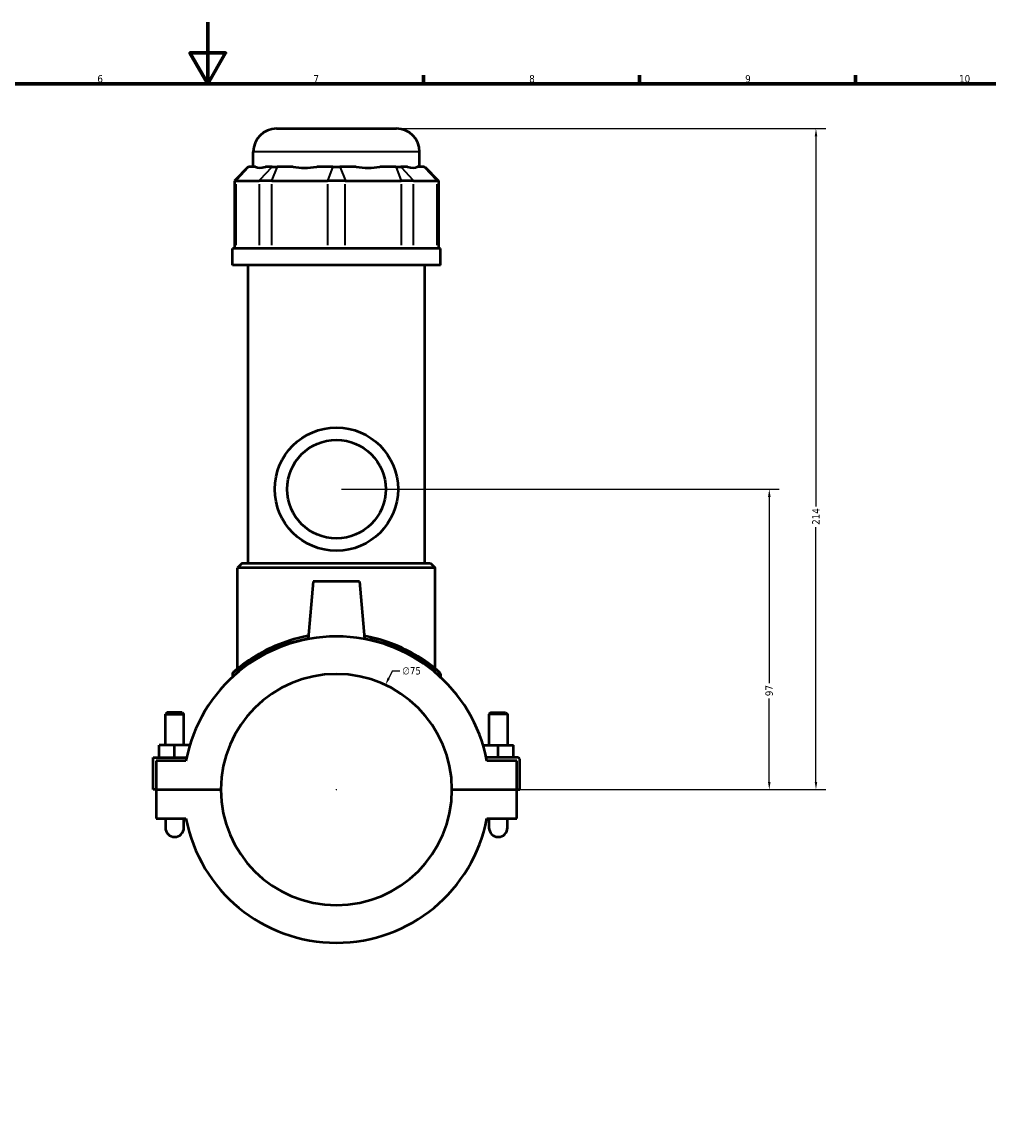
# Model space of a CAD drawing. Header units: millimetres. Extents: x -260 to 981, y -122 to 1142.
# Tile 4 of 6: x 360 to 674, y 236 to 594. Entities that reach past the tile are written whole.
import ezdxf

# ---------------------------------------------------------------- set-up
doc = ezdxf.new("R2010")
doc.units = ezdxf.units.MM
for name, color, linetype, lineweight in [('Border (ANSI)', 7, 'Continuous', 70), ('Dimension (ANSI)', 7, 'Continuous', 25), ('Visible (ANSI)', 7, 'Continuous', 50), ('Visible Narrow (ANSI)', 7, 'Continuous', 35)]:
    doc.layers.add(name, color=color, linetype=linetype, lineweight=lineweight)
doc.styles.add('Note Text (ANSI)', font='tahoma.ttf')
doc.dimstyles.new('Default - mm (ANSI)', dxfattribs={"dimtxt": 2.4, "dimasz": 2.5, "dimexe": 3.175, "dimexo": 1.6002, "dimgap": 0.8, "dimtad": 0, "dimtoh": 1, "dimdec": 0, "dimrnd": 1e-08, "dimzin": 4, "dimdsep": 46, "dimtxsty": 'Note Text (ANSI)', "dimcen": 0.09, "dimdle": 10, "dimclrd": 256, "dimclre": 256, "dimclrt": 5, "dimadec": 1, "dimazin": 1, "dimtfac": 1.27, "dimtofl": 0, "dimtmove": 0, "dimatfit": 3, "dimfxl": 1, "dimtolj": 1, "dimtzin": 4, "dimlwd": -1, "dimlwe": -1, "dimarcsym": 0})

# ---------------------------------------------------------------- blocks, each defined once
blk = doc.blocks.new('Borders Default Border')
at = {"layer": 'Border (ANSI)'}
for p, q in [((490.58, 574), (490.58, 576.8)), ((560.67, 574), (560.67, 576.8)), ((630.75, 574), (630.75, 576.8))]:
    blk.add_line(p, q, dxfattribs=at)
at = {"layer": 'Border (ANSI)', "flags": 128}
for points in [[(420.5, 594), (420.5, 574), (414.73, 584), (426.27, 584), (420.5, 574)], [(20, 20), (20, 574), (821, 574), (821, 20), (20, 20)]]:
    blk.add_lwpolyline(points, dxfattribs=at)
at = {"layer": 'Border (ANSI)', "color": 5, "true_color": 0x0000ff, "char_height": 2.4, "attachment_point": 7, "style": 'Note Text (ANSI)'}
for s, insert in [('6', (384.69, 574.35)), ('7', (454.8, 574.4)), ('8', (524.84, 574.35)), ('9', (594.92, 574.35)), ('10', (664.35, 574.35))]:
    blk.add_mtext(s, dxfattribs=dict(at, insert=insert))
blk = doc.blocks.new('*D6')
at = {"layer": 'Defpoints', "color": 0, "transparency": 16777216}
for p in [(478.2, 378.86), (446.35, 310.97)]:
    blk.add_point(p, dxfattribs=at)
at = {"layer": 'Dimension (ANSI)', "transparency": 16777216}
for p, q in [((480.32, 383.39), (479.26, 381.13)), ((482.82, 383.39), (480.32, 383.39)), ((462.18, 344.91), (462.36, 344.91)), ((462.27, 344.82), (462.27, 345))]:
    blk.add_line(p, q, dxfattribs=at)
blk.add_solid([(478.88, 381.3), (479.64, 380.95), (478.2, 378.86)], dxfattribs=at)
at = {"layer": 'Dimension (ANSI)', "color": 5, "transparency": 16777216, "insert": (483.62, 384.68), "char_height": 2.4, "attachment_point": 1, "style": 'Note Text (ANSI)'}
blk.add_mtext('\\A1;∅75', dxfattribs=at)
blk = doc.blocks.new('*D10')
at = {"layer": 'Defpoints', "color": 0, "transparency": 16777216}
for p in [(462.27, 442.41), (602.75, 442.41), (499.77, 344.91)]:
    blk.add_point(p, dxfattribs=at)
at = {"layer": 'Dimension (ANSI)', "transparency": 16777216}
for p, q in [((463.87, 442.41), (605.93, 442.41)), ((602.75, 439.91), (602.75, 379.4)), ((602.75, 347.41), (602.75, 374.43)), ((501.37, 344.91), (605.93, 344.91))]:
    blk.add_line(p, q, dxfattribs=at)
for points in [[(602.33, 439.91), (603.17, 439.91), (602.75, 442.41)], [(602.33, 347.41), (603.17, 347.41), (602.75, 344.91)]]:
    blk.add_solid(points, dxfattribs=at)
at = {"layer": 'Dimension (ANSI)', "color": 5, "transparency": 16777216, "insert": (601.5, 375.23), "char_height": 2.4, "attachment_point": 1, "rotation": 90, "style": 'Note Text (ANSI)'}
blk.add_mtext('\\A1;97', dxfattribs=at)
blk = doc.blocks.new('*D11')
at = {"layer": 'Defpoints', "color": 0, "transparency": 16777216}
for p in [(481.77, 559.41), (617.9, 559.41), (499.77, 344.91)]:
    blk.add_point(p, dxfattribs=at)
at = {"layer": 'Dimension (ANSI)', "transparency": 16777216}
for p, q in [((483.37, 559.41), (621.08, 559.41)), ((617.9, 556.91), (617.9, 436.79)), ((617.9, 347.41), (617.9, 430.04)), ((501.37, 344.91), (621.08, 344.91))]:
    blk.add_line(p, q, dxfattribs=at)
for points in [[(617.49, 556.91), (618.32, 556.91), (617.9, 559.41)], [(617.49, 347.41), (618.32, 347.41), (617.9, 344.91)]]:
    blk.add_solid(points, dxfattribs=at)
at = {"layer": 'Dimension (ANSI)', "color": 5, "transparency": 16777216, "insert": (616.68, 430.84), "char_height": 2.4, "attachment_point": 1, "rotation": 90, "style": 'Note Text (ANSI)'}
blk.add_mtext('\\A1;214', dxfattribs=at)

msp = doc.modelspace()

# ---------------------------------------------------------------- linework, layer by layer
at = {"layer": 'Visible (ANSI)'}
for p, q in [((442.77, 559.41), (481.77, 559.41)), ((435.27, 547.02), (435.27, 551.91)), ((489.27, 547.02), (489.27, 551.91)), ((433.64, 547.02), (429.14, 542.52)), ((433.64, 547.02), (433.87, 547.02)), ((436.04, 547.02), (433.87, 547.02)), ((441.38, 547.02), (439.21, 547.02)), ((441.38, 547.02), (443, 547.02)), ((448.24, 547.02), (443, 547.02)), ((461.13, 547.02), (455.89, 547.02)), ((461.13, 547.02), (463.42, 547.02)), ((468.66, 547.02), (463.42, 547.02)), ((481.55, 547.02), (476.31, 547.02)), ((481.55, 547.02), (483.17, 547.02)), ((485.34, 547.02), (483.17, 547.02)), ((490.68, 547.02), (488.51, 547.02)), ((490.68, 547.02), (490.91, 547.02)), ((490.91, 547.02), (495.41, 542.52)), ((429.71, 542.52), (429.14, 542.52)), ((429.14, 542.52), (429.14, 520.47)), ((429.71, 542.52), (437.22, 542.52)), ((441.28, 542.52), (437.22, 542.52)), ((441.28, 542.52), (459.4, 542.52)), ((465.14, 542.52), (459.4, 542.52)), ((465.14, 542.52), (483.27, 542.52)), ((487.33, 542.52), (483.27, 542.52)), ((487.33, 542.52), (494.83, 542.52)), ((495.41, 542.52), (494.83, 542.52)), ((495.41, 542.52), (495.41, 520.47)), ((496.02, 520.47), (428.52, 520.47)), ((428.52, 515.16), (428.52, 520.47)), ((496.02, 515.16), (496.02, 520.47)), ((496.02, 515.16), (428.52, 515.16)), ((433.59, 418.41), (433.59, 515.16)), ((490.96, 418.41), (490.96, 515.16)), ((431.71, 418.41), (430.21, 416.91)), ((494.34, 416.91), (430.21, 416.91)), ((430.21, 384.19), (430.21, 416.91)), ((431.71, 418.41), (492.84, 418.41)), ((492.84, 418.41), (494.34, 416.91)), ((494.34, 384.19), (494.34, 416.91)), ((454.77, 412.41), (453.14, 393.79)), ((469.77, 412.41), (454.77, 412.41)), ((469.77, 412.41), (471.4, 393.79)), ((428.52, 382.41), (428.52, 381.43)), ((496.02, 382.41), (496.02, 381.43)), ((407.37, 369.96), (406.77, 369.36)), ((406.77, 369.36), (412.77, 369.36)), ((406.77, 359.29), (406.77, 369.36)), ((412.17, 369.96), (407.37, 369.96)), ((412.17, 369.96), (412.77, 369.36)), ((412.77, 359.29), (412.77, 369.36)), ((512.37, 369.96), (511.77, 369.36)), ((517.77, 369.36), (511.77, 369.36)), ((511.77, 369.36), (511.77, 359.29)), ((512.37, 369.96), (517.17, 369.96)), ((517.17, 369.96), (517.77, 369.36)), ((517.77, 369.36), (517.77, 359.29)), ((404.77, 355.29), (404.77, 359.29)), ((409.77, 359.29), (404.77, 359.29)), ((414.67, 359.29), (409.77, 359.29)), ((409.77, 355.29), (409.77, 359.29)), ((509.88, 359.29), (514.77, 359.29)), ((514.77, 355.29), (514.77, 359.29)), ((514.77, 359.29), (519.77, 359.29)), ((519.77, 355.29), (519.77, 359.29)), ((402.77, 355.29), (413.64, 355.29)), ((402.77, 344.96), (402.77, 355.29)), ((521.27, 355.29), (510.9, 355.29)), ((521.77, 344.96), (521.77, 354.79)), ((413.44, 354.29), (403.77, 354.29)), ((403.77, 354.29), (403.77, 344.96)), ((520.77, 354.29), (511.11, 354.29)), ((520.77, 344.96), (520.77, 354.29)), ((403.77, 344.96), (402.77, 344.96)), ((403.77, 344.96), (424.77, 344.96)), ((403.77, 344.86), (403.77, 335.54)), ((424.77, 344.86), (403.77, 344.86)), ((406.77, 344.86), (406.77, 344.96)), ((412.77, 344.86), (412.77, 344.96)), ((499.77, 344.96), (520.77, 344.96)), ((520.77, 344.86), (499.77, 344.86)), ((511.77, 344.96), (511.77, 344.86)), ((517.77, 344.96), (517.77, 344.86)), ((520.77, 344.96), (521.77, 344.96)), ((520.77, 335.54), (520.77, 344.86)), ((403.77, 335.54), (413.44, 335.54)), ((406.77, 335.54), (406.77, 332.54)), ((412.77, 332.54), (412.77, 335.54)), ((511.11, 335.54), (520.77, 335.54)), ((511.77, 335.54), (511.77, 332.54)), ((517.77, 332.54), (517.77, 335.54))]:
    msp.add_line(p, q, dxfattribs=at)
for radius in [20, 16]:
    msp.add_circle((462.27, 442.41), radius, dxfattribs=at)
for centre, radius, start, end in [((442.77, 551.91), 7.5, 90, 180), ((481.77, 551.91), 7.5, 0, 90), ((462.27, 344.91), 49.72, 10.8674, 169.1326), ((462.27, 344.91), 37.5, 0.0764, 179.9236), ((429.27, 382.41), 0.75, 131.3503, 180), ((495.27, 382.41), 0.75, 0, 48.6497), ((521.27, 354.79), 0.5, 0, 90), ((462.27, 344.91), 37.5, 180.0764, 359.9236), ((462.27, 344.91), 49.72, 190.8674, 349.1326), ((409.77, 332.54), 3, 180, 0), ((514.77, 332.54), 3, 180, 0)]:
    msp.add_arc(centre, radius, start, end, dxfattribs=at)
for major_axis, ratio, start_param, end_param in [((-26.48, -26.48), 0.198912, 0.042463, 0.350237), ((22.45, 22.45), 0.668179, 3.576754, 3.884528), ((22.45, -22.45), 0.668179, 5.54025, 5.848024), ((26.48, -26.48), 0.198912, 5.932949, 6.240723)]:
    msp.add_ellipse((462.27, 573.71), major_axis=major_axis, ratio=ratio, start_param=start_param, end_param=end_param, dxfattribs=at)
for points, knots in [([(453.23, 394.8), (453, 394.76), (452.77, 394.72), (448.82, 393.94), (445.39, 392.83), (439.34, 390.25), (436.73, 388.78), (432.47, 386.01), (430.83, 384.71), (429.26, 383.4), (428.9, 383.08), (428.79, 382.98), (428.78, 382.97), (428.78, 382.97)], [16.783746, 16.783746, 16.783746, 16.783746, 16.855746, 16.855746, 18.007389, 18.007389, 19.173625, 19.173625, 20.355076, 20.355076, 21.053197, 21.053197, 21.184571, 21.184571, 21.184571, 21.184571]), ([(495.77, 382.97), (495.77, 382.97), (495.49, 383.22), (494.3, 384.23), (493.25, 385.09), (490.02, 387.41), (487.57, 388.98), (481.84, 391.79), (478.61, 393.05), (473.83, 394.3), (472.59, 394.57), (471.31, 394.8)], [10.592616, 10.592616, 10.592616, 10.592616, 11.314917, 11.314917, 12.212055, 12.212055, 13.443092, 13.443092, 14.601792, 14.601792, 14.993422, 14.993422, 14.993422, 14.993422])]:
    msp.add_open_spline(points, degree=3, knots=knots, dxfattribs=at)
at = {"layer": 'Visible Narrow (ANSI)'}
for p, q in [((488.94, 551.91), (435.61, 551.91)), ((433.66, 546.8), (429.92, 542.75)), ((441.17, 546.8), (437.43, 542.75)), ((442.91, 546.8), (441.36, 542.75)), ((461.04, 546.8), (459.49, 542.75)), ((463.51, 546.8), (465.06, 542.75)), ((481.63, 546.8), (483.18, 542.75)), ((483.38, 546.8), (487.12, 542.75)), ((490.88, 546.8), (494.63, 542.75)), ((429.71, 521.58), (429.71, 541.42)), ((437.22, 541.42), (437.22, 521.58)), ((441.28, 521.58), (441.28, 541.42)), ((459.4, 541.42), (459.4, 521.58)), ((465.14, 521.58), (465.14, 541.42)), ((483.27, 541.42), (483.27, 521.58)), ((487.33, 521.58), (487.33, 541.42)), ((494.83, 541.42), (494.83, 521.58))]:
    msp.add_line(p, q, dxfattribs=at)
for points, knots in [([(428.52, 382.41), (428.52, 382.41), (428.53, 382.42), (428.65, 382.52), (429, 382.83), (430.59, 384.12), (432.25, 385.4), (436.54, 388.13), (439.17, 389.58), (445.26, 392.12), (448.72, 393.22), (452.69, 393.98), (452.93, 394.02), (453.17, 394.06)], [-21.184571, -21.184571, -21.184571, -21.184571, -21.053197, -21.053197, -20.355076, -20.355076, -19.173625, -19.173625, -18.007389, -18.007389, -16.855746, -16.855746, -16.783319, -16.783319, -16.783319, -16.783319]), ([(471.38, 394.06), (472.66, 393.84), (473.92, 393.57), (478.73, 392.34), (481.98, 391.1), (487.76, 388.33), (490.23, 386.78), (493.49, 384.49), (494.54, 383.65), (495.74, 382.66), (496.02, 382.41), (496.02, 382.41)], [-14.993849, -14.993849, -14.993849, -14.993849, -14.601792, -14.601792, -13.443092, -13.443092, -12.212055, -12.212055, -11.314917, -11.314917, -10.592616, -10.592616, -10.592616, -10.592616])]:
    msp.add_open_spline(points, degree=3, knots=knots, dxfattribs=at)

# ---------------------------------------------------------------- block references
msp.add_blockref('Borders Default Border', (0, 0))

# ---------------------------------------------------------------- dimensions: what is measured, and where the dimension line sits
at = {"layer": 'Dimension (ANSI)'}
for base, p2, picture, middle in [((617.90256372, 559.41487151), (481.77324528, 559.41487151), '*D11', (617.90256372, 433.41487151)), ((602.75000131, 442.41487151), (462.27324528, 442.41487151), '*D10', (602.75000131, 376.91487151))]:
    dim = msp.add_linear_dim(base=base, p1=(499.77324528, 344.91487151), p2=p2, angle=90, dimstyle='Default - mm (ANSI)', override={"dimgap": 0.8, "dimtoh": 0, "dimdec": 0, "dimtol": 0, "dimlim": 0, "dimtp": 0, "dimtm": 0, "dimtdec": 2, "dimatfit": 1}, dxfattribs=at)
    dim.commit()
    dim.dimension.update_dxf_attribs({"geometry": picture, "text_midpoint": middle, "dimtype": 160})
dim = msp.add_diameter_dim_2p(p1=(446.35, 310.97), p2=(478.2, 378.86), dimstyle='Default - mm (ANSI)', override={"dimgap": 0.8, "dimtih": 1, "dimdec": 0, "dimlfac": 1, "dimtol": 0, "dimlim": 0, "dimtp": 0, "dimtm": 0, "dimtdec": 2}, dxfattribs=at)
dim.commit()
dim.dimension.update_dxf_attribs({"geometry": '*D6', "text_midpoint": (486.58, 383.39)})

doc.saveas('drawing.dxf')
